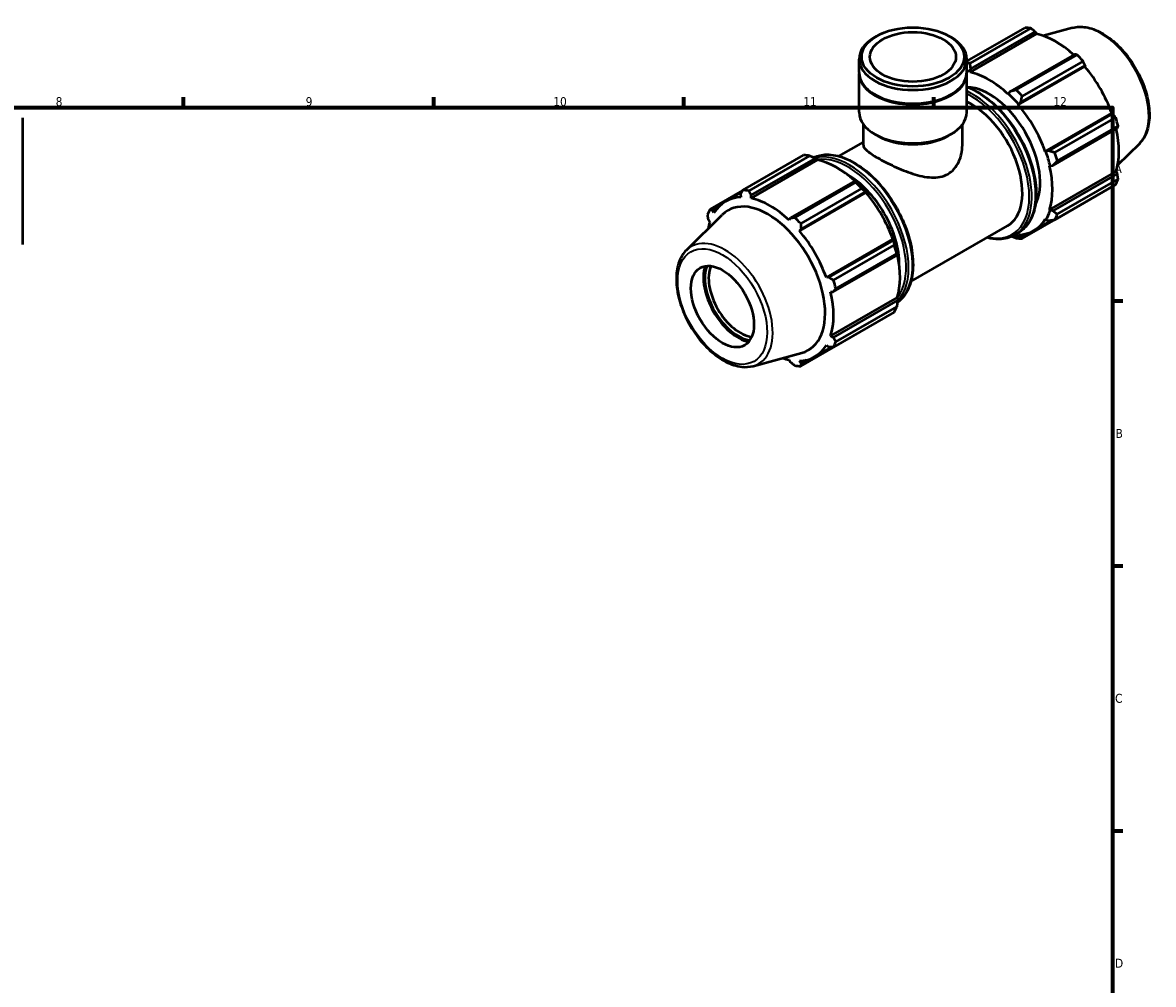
# Model space of a CAD drawing. Header units: millimetres. Extents: x 0 to 931, y 0 to 945.
# Tile 4 of 5: x 516 to 832, y 328 to 598. Entities that reach past the tile are written whole.
import ezdxf

# ---------------------------------------------------------------- set-up
doc = ezdxf.new("R2010")
doc.units = ezdxf.units.MM
for name, color, linetype, lineweight in [('Border (ISO)', 7, 'Continuous', 70), ('Visible (ISO)', 7, 'Continuous', 50), ('Visible Narrow (ISO)', 7, 'Continuous', 35)]:
    doc.layers.add(name, color=color, linetype=linetype, lineweight=lineweight)
doc.styles.add('Note Text (ISO)', font='tahoma.ttf')

# ---------------------------------------------------------------- blocks, each defined once
blk = doc.blocks.new('Borders Default Border')
at = {"layer": 'Border (ISO)'}
for p, q in [((560.67, 574), (560.67, 576.9)), ((630.75, 574), (630.75, 576.9)), ((700.83, 574), (700.83, 576.9)), ((770.92, 574), (770.92, 576.9)), ((821, 519.75), (823.9, 519.75)), ((821, 445.5), (823.9, 445.5)), ((821, 371.25), (823.9, 371.25))]:
    blk.add_line(p, q, dxfattribs=at)
at = {"layer": 'Border (ISO)', "flags": 128}
blk.add_lwpolyline([(20, 20), (20, 574), (821, 574), (821, 20), (20, 20)], dxfattribs=at)
at = {"layer": 'Border (ISO)', "color": 232, "true_color": 0xca0064, "char_height": 2.5, "attachment_point": 7, "style": 'Note Text (ISO)'}
for s, insert in [('8', (524.81, 574.34)), ('9', (594.88, 574.35)), ('10', (664.29, 574.35)), ('11', (734.37, 574.4)), ('12', (804.46, 574.4)), ('A', (821.59, 555.62)), ('B', (821.89, 481.38)), ('C', (821.73, 407.08)), ('D', (821.73, 332.88))]:
    blk.add_mtext(s, dxfattribs=dict(at, insert=insert))

msp = doc.modelspace()

# ---------------------------------------------------------------- linework, layer by layer
at = {"layer": 'Visible (ISO)'}
for p, q in [((780.136, 586.945), (796.495, 596.365)), ((798.161, 596.203), (781.098, 586.377)), ((809.826, 596.335), (801.575, 594.097)), ((754.877, 593.991), (754.364, 593.693)), ((775.249, 593.991), (775.762, 593.693)), ((781.078, 583.878), (799.721, 594.614)), ((781.288, 584.829), (799.363, 595.238)), ((799.363, 595.238), (799.721, 594.614)), ((749.99, 583.755), (749.99, 587.579)), ((780.136, 583.755), (780.136, 587.579)), ((810.386, 588.89), (792.311, 578.481)), ((794.028, 578.932), (811.091, 588.758)), ((812.757, 587), (795.694, 577.174)), ((749.99, 572.637), (749.99, 583.51)), ((780.136, 572.637), (780.136, 583.51)), ((781.021, 584.122), (781.288, 584.829)), ((781.078, 583.878), (781.021, 584.122)), ((794.616, 574.713), (813.259, 585.449)), ((795.262, 575.368), (813.337, 585.777)), ((813.337, 585.777), (813.259, 585.449)), ((754.577, 577.518), (754.364, 577.641)), ((775.549, 577.518), (775.762, 577.641)), ((791.814, 577.907), (791.757, 577.729)), ((792.311, 578.481), (791.814, 577.907)), ((794.616, 574.713), (794.704, 574.858)), ((794.704, 574.858), (795.262, 575.368)), ((515.531, 571.078), (515.531, 535.603)), ((802.167, 561.635), (820.81, 572.371)), ((821.132, 572.277), (803.057, 561.868)), ((804.837, 561.339), (821.9, 571.165)), ((820.81, 572.371), (821.132, 572.277)), ((751.196, 563.413), (751.196, 569.235)), ((778.93, 563.413), (778.93, 569.235)), ((804.279, 557.751), (822.354, 568.16)), ((822.59, 568.84), (805.527, 559.014)), ((744.309, 560.344), (751.196, 564.31)), ((755.22, 566.026), (754.364, 566.523)), ((774.906, 566.026), (775.762, 566.523)), ((802.336, 561.639), (802.167, 561.635)), ((803.057, 561.868), (802.336, 561.639)), ((828.534, 563.848), (822.457, 557.835)), ((717.368, 550.799), (734.431, 560.625)), ((736.098, 560.464), (719.035, 550.638)), ((738.369, 559.284), (719.726, 548.548)), ((719.74, 549.386), (737.815, 559.795)), ((737.815, 559.795), (738.312, 559.527)), ((738.312, 559.527), (738.369, 559.284)), ((803.351, 557.647), (803.533, 557.608)), ((803.351, 545.301), (821.994, 556.036)), ((803.533, 557.608), (804.279, 557.751)), ((822.354, 555.416), (804.279, 545.007)), ((821.994, 556.036), (822.354, 555.416)), ((748.838, 553.447), (730.763, 543.038)), ((731.964, 543.192), (749.027, 553.018)), ((749.105, 553.312), (748.838, 553.447)), ((821.9, 552.362), (804.837, 542.536)), ((805.527, 544.066), (822.59, 553.892)), ((717.338, 550.741), (708.226, 545.494)), ((712.535, 547.655), (717.103, 550.286)), ((716.789, 549.672), (716.867, 548.825)), ((719.726, 548.548), (719.74, 549.386)), ((751.907, 550.118), (733.264, 539.383)), ((750.694, 551.26), (733.631, 541.434)), ((733.715, 539.925), (751.789, 550.334)), ((751.789, 550.334), (751.995, 550.264)), ((751.995, 550.264), (751.907, 550.118)), ((708.994, 545.149), (710.487, 546.009)), ((709.316, 544.443), (708.994, 545.149)), ((795.694, 537.231), (812.757, 547.057)), ((803.533, 545.129), (803.351, 545.301)), ((701.592, 534.008), (711.634, 543.944)), ((707.772, 542.44), (708.132, 541.819)), ((730.763, 543.038), (730.405, 542.399)), ((798.948, 539.465), (804.109, 542.437)), ((802.167, 542.677), (802.336, 542.477)), ((802.336, 542.477), (803.057, 542.298)), ((804.279, 545.007), (803.533, 545.129)), ((733.264, 539.383), (733.715, 539.925)), ((764.52, 525.247), (791.54, 540.808)), ((793.511, 538.203), (794.583, 538.821)), ((759.458, 537.04), (740.815, 526.305)), ((759.584, 536.834), (741.509, 526.425)), ((759.458, 537.04), (759.627, 537.045)), ((759.627, 537.045), (759.584, 536.834)), ((794.704, 538.048), (794.616, 538.295)), ((795.262, 537.775), (794.704, 538.048)), ((796.596, 538.543), (795.262, 537.775)), ((742.731, 522.308), (760.806, 532.717)), ((742.773, 525.599), (759.836, 535.425)), ((760.527, 533.1), (743.464, 523.274)), ((760.806, 532.717), (760.824, 533.014)), ((741.509, 526.425), (740.815, 526.305)), ((741.999, 522.317), (742.731, 522.308)), ((760.642, 520.706), (741.999, 509.97)), ((760.806, 519.973), (742.731, 509.564)), ((760.642, 520.706), (760.824, 520.535)), ((760.824, 520.535), (760.806, 519.973)), ((759.836, 516.622), (742.773, 506.796)), ((743.464, 508.326), (760.527, 518.152)), ((733.631, 501.491), (750.694, 511.317)), ((740.815, 507.346), (741.509, 506.855)), ((742.731, 509.564), (741.999, 509.97)), ((720.3, 501.521), (733.934, 505.218)), ((737.596, 504.135), (742.258, 506.82)), ((730.405, 503.242), (730.763, 502.618)), ((733.715, 502.332), (733.264, 502.965)), ((735.244, 503.213), (733.715, 502.332))]:
    msp.add_line(p, q, dxfattribs=at)
for centre, major_axis, ratio in [((765.063, 588.17), (14.35, 0), 0.5758617), ((765.063, 588.17), (12.059, 0), 0.5758617), ((711.676, 518.185), (6.238, -10.832), 0.5780931)]:
    msp.add_ellipse(centre, major_axis=major_axis, ratio=ratio, dxfattribs=at)
for centre, major_axis, ratio, start_param, end_param in [((804.626, 571.711), (-13.474, 23.398), 0.5780931, 5.8451561, 5.9396837), ((765.063, 587.579), (-15.073, 0), 0.5758617, 5.5016397, 10.2063236), ((805.06, 571.961), (12.531, -21.76), 0.5780931, 2.0696433, 2.6635608), ((787.563, 561.885), (-13.474, 23.398), 0.5780931, 5.8451561, 5.8992821), ((804.626, 571.711), (13.474, -23.398), 0.5780931, 1.9181653, 2.0126929), ((765.063, 583.51), (-15.073, 0), 0.5758617, 6.2690568, 9.4389065), ((765.063, 583.755), (-15.073, 0), 0.5758617, 0, 3.1415926), ((786.418, 561.225), (12.665, -21.994), 0.5780931, 2.6635608, 2.7157154), ((786.418, 561.225), (-12.531, 21.76), 0.5780931, 5.1942882, 5.8051535), ((805.06, 571.961), (12.531, -21.76), 0.5780931, 1.2672974, 1.8781627), ((765.063, 583.51), (14.773, 0), 0.5758617, 3.9231383, 5.5016397), ((786.418, 561.225), (-10.105, 17.548), 0.5780931, 3.4906802, 5.9340977), ((786.418, 561.225), (12.665, -21.994), 0.5780931, 1.8781627, 2.0526956), ((787.563, 561.885), (-13.474, 23.398), 0.5780931, 5.059758, 5.1542856), ((781.435, 558.356), (10.105, -17.548), 0.5780931, 0, 2.448955), ((786.418, 561.225), (-12.531, 21.76), 0.5780931, 4.4088901, 5.0197553), ((765.063, 572.637), (-15.073, 0), 0.5758617, 0, 3.1415926), ((804.626, 571.711), (13.474, -23.398), 0.5780931, 1.1327672, 1.2272947), ((805.06, 571.961), (12.531, -21.76), 0.5780931, 0.4818993, 1.0759774), ((765.063, 571.651), (13.867, 0), 0.5758617, 3.9231383, 5.5016397), ((786.418, 561.225), (12.665, -21.994), 0.5780931, 1.0927645, 1.2672974), ((787.563, 561.885), (-13.474, 23.398), 0.5780931, 4.2743598, 4.3688874), ((742.563, 535.971), (-13.474, 23.398), 0.5780931, 5.8451561, 5.9396837), ((743.708, 536.631), (12.531, -21.76), 0.5780931, 2.0696433, 2.6635608), ((746.911, 538.475), (10.105, -17.548), 0.5780931, 0.7662192, 2.3753735), ((786.418, 561.225), (-12.531, 21.76), 0.5780931, 3.6234919, 4.2343571), ((742.563, 535.971), (13.474, -23.398), 0.5780931, 1.9181653, 2.0126929), ((743.708, 536.631), (-12.665, 21.994), 0.5780931, 5.0197553, 5.1942882), ((804.626, 571.711), (13.474, -23.398), 0.5780931, 0.347369, 0.4418966), ((725.065, 525.895), (-12.531, 21.76), 0.5780931, 5.9796864, 6.5905516), ((725.5, 526.145), (-13.474, 23.398), 0.5780931, 5.8451561, 5.9396837), ((725.065, 525.895), (-12.531, 21.76), 0.5780931, 5.1942882, 5.8051535), ((743.708, 536.631), (12.531, -21.76), 0.5780931, 1.2672974, 1.8781627), ((725.5, 526.145), (-13.474, 23.398), 0.5780931, 0.347369, 0.4418966), ((724.489, 525.563), (-11.279, 19.586), 0.5780931, 2.9904271, 6.4343509), ((725.5, 526.145), (13.474, -23.398), 0.5780931, 1.9181653, 2.0126929), ((786.418, 561.225), (12.531, -21.76), 0.5780931, 5.9796864, 6.5905516), ((786.418, 561.225), (12.665, -21.994), 0.5780931, 0.3073663, 0.4818993), ((787.563, 561.885), (13.474, -23.398), 0.5780931, 0.347369, 0.4418966), ((725.065, 525.895), (12.531, -21.76), 0.5780931, 3.6234919, 3.7274498), ((725.065, 525.895), (-12.531, 21.76), 0.5780931, 4.4088901, 5.0197553), ((743.708, 536.631), (-12.665, 21.994), 0.5780931, 4.2343571, 4.4088901), ((786.418, 561.225), (12.665, -21.994), 0.5780931, 5.8945247, 5.9796864), ((787.563, 561.885), (13.474, -23.398), 0.5780931, 5.8451561, 5.9396837), ((742.563, 535.971), (13.474, -23.398), 0.5780931, 1.1327672, 1.2272947), ((743.708, 536.631), (12.531, -21.76), 0.5780931, 0.4818993, 1.0759774), ((716.125, 520.747), (-6.905, 11.991), 0.5780931, 0.4827384, 2.6588543), ((716.125, 520.747), (6.612, -11.482), 0.5780931, 3.5719336, 5.8528444), ((716.656, 521.052), (-6.238, 10.832), 0.5780931, 0.4088657, 2.732727), ((725.5, 526.145), (13.474, -23.398), 0.5780931, 1.1327672, 1.2272947), ((725.065, 525.895), (-12.531, 21.76), 0.5780931, 3.6234919, 4.2343571), ((742.563, 535.971), (13.474, -23.398), 0.5780931, 0.347369, 0.4418966), ((725.065, 525.895), (12.531, -21.76), 0.5780931, 5.9796864, 6.5905516), ((725.5, 526.145), (13.474, -23.398), 0.5780931, 0.347369, 0.4418966), ((725.065, 525.895), (12.531, -21.76), 0.5780931, 5.6973282, 5.8051535), ((725.5, 526.145), (13.474, -23.398), 0.5780931, 5.8451561, 5.9396837)]:
    msp.add_ellipse(centre, major_axis=major_axis, ratio=ratio, start_param=start_param, end_param=end_param, dxfattribs=at)
for points, weights in [([(799.363, 595.238), (798.777, 595.712), (798.161, 596.203)], [1.00306144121, 1.00193858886, 1]), ([(781.288, 584.829), (781.188, 585.583), (781.098, 586.377)], [1.00612990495, 1.01172622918, 1.01652318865]), ([(811.091, 588.758), (810.733, 588.827), (810.386, 588.89)], [1, 1.00193858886, 1.00306144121]), ([(813.337, 585.777), (813.056, 586.377), (812.757, 587)], [1.00306144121, 1.00193858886, 1]), ([(794.028, 578.932), (793.144, 578.698), (792.311, 578.481)], [1.01652318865, 1.01172622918, 1.00612990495]), ([(795.262, 575.368), (795.466, 576.248), (795.694, 577.174)], [1.00612990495, 1.01172622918, 1.01652318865]), ([(821.9, 571.165), (821.51, 571.734), (821.132, 572.277)], [1, 1.00193858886, 1.00306144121]), ([(822.354, 568.16), (822.472, 568.495), (822.59, 568.84)], [1.00306144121, 1.00193858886, 1]), ([(804.837, 561.339), (803.921, 561.605), (803.057, 561.868)], [1.01652318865, 1.01172622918, 1.00612990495]), ([(736.098, 560.464), (736.982, 560.127), (737.815, 559.795)], [1.01652318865, 1.01172622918, 1.00612990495]), ([(804.279, 557.751), (804.883, 558.366), (805.527, 559.014)], [1.00612990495, 1.01172622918, 1.01652318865]), ([(822.59, 553.892), (822.472, 554.671), (822.354, 555.416)], [1, 1.00193858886, 1.00306144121]), ([(748.838, 553.447), (748.938, 553.241), (749.027, 553.018)], [1.00612990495, 1.01172622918, 1.01652318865]), ([(716.789, 549.672), (717.07, 550.223), (717.368, 550.799)], [1.00306144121, 1.00193858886, 1]), ([(719.035, 550.638), (719.392, 549.998), (719.74, 549.386)], [1, 1.00193858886, 1.00306144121]), ([(750.694, 551.26), (751.26, 550.792), (751.789, 550.334)], [1.01652318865, 1.01172622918, 1.00612990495]), ([(708.226, 545.494), (708.616, 545.316), (708.994, 545.149)], [1, 1.00193858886, 1.00306144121]), ([(812.757, 547.057), (812.773, 547.086), (812.788, 547.115)], [1, 1.00009765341, 1.0001932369]), ([(707.772, 542.44), (707.654, 543.185), (707.536, 543.964)], [1.00306144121, 1.00193858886, 1]), ([(730.763, 543.038), (731.349, 543.112), (731.964, 543.192)], [1.00306144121, 1.00193858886, 1]), ([(803.057, 542.298), (803.921, 542.411), (804.837, 542.536)], [1.00612990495, 1.01172622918, 1.01652318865]), ([(805.527, 544.066), (804.883, 544.542), (804.279, 545.007)], [1.01652318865, 1.01172622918, 1.00612990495]), ([(733.631, 541.434), (733.671, 540.663), (733.715, 539.925)], [1, 1.00193858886, 1.00306144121]), ([(759.584, 536.834), (759.715, 536.148), (759.836, 535.425)], [1.00612990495, 1.01172622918, 1.01652318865]), ([(792.834, 537.854), (793.419, 537.625), (794.028, 537.392)], [1.0095192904, 1.01321170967, 1.01652318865]), ([(795.694, 537.231), (795.466, 537.504), (795.262, 537.775)], [1.01652318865, 1.01172622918, 1.00612990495]), ([(760.527, 533.1), (760.677, 532.909), (760.806, 532.717)], [1.01652318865, 1.01172622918, 1.00612990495]), ([(741.509, 526.425), (742.126, 526.019), (742.773, 525.599)], [1.00306144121, 1.00193858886, 1]), ([(743.464, 523.274), (743.088, 522.78), (742.731, 522.308)], [1, 1.00193858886, 1.00306144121]), ([(760.806, 519.973), (760.677, 519.085), (760.527, 518.152)], [1.00612990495, 1.01172622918, 1.01652318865]), ([(750.751, 511.39), (750.723, 511.354), (750.694, 511.317)], [1.01603478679, 1.01628001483, 1.01652318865]), ([(742.731, 509.564), (743.088, 508.956), (743.464, 508.326)], [1.00306144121, 1.00193858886, 1]), ([(742.773, 506.796), (742.126, 506.825), (741.509, 506.855)], [1, 1.00193858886, 1.00306144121]), ([(731.964, 501.652), (731.349, 502.144), (730.763, 502.618)], [1, 1.00193858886, 1.00306144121]), ([(733.715, 502.332), (733.671, 501.919), (733.631, 501.491)], [1.00306144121, 1.00193858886, 1])]:
    msp.add_rational_spline(points, weights, degree=2, dxfattribs=at)
for points, knots in [([(809.826, 596.335), (810.999, 596.653), (812.269, 596.692), (814.987, 596.245), (816.442, 595.71), (819.368, 594.104), (820.837, 593.011), (823.606, 590.399), (824.906, 588.88), (827.211, 585.577), (828.217, 583.794), (829.844, 580.131), (830.464, 578.253), (831.253, 574.571), (831.42, 572.769), (831.255, 569.414), (830.925, 567.86), (829.881, 565.49), (829.279, 564.586), (828.534, 563.848)], [5.6508865, 5.6508865, 5.6508865, 5.6508865, 5.9414672, 5.9414672, 6.2600776, 6.2600776, 6.59097, 6.59097, 6.9211718, 6.9211718, 7.2498571, 7.2498571, 7.5786217, 7.5786217, 7.9089938, 7.9089938, 8.2396148, 8.2396148, 8.4901479, 8.4901479, 8.4901479, 8.4901479]), ([(780.136, 579.809), (780.238, 579.772), (780.339, 579.734), (782.22, 579.003), (784.032, 577.956), (787.552, 575.263), (789.261, 573.615), (792.401, 569.89), (793.833, 567.814), (796.278, 563.443), (797.293, 561.149), (798.802, 556.567), (799.297, 554.281), (799.712, 549.94), (799.632, 547.886), (798.889, 544.225), (798.228, 542.616), (796.554, 540.272), (795.637, 539.428), (794.583, 538.821)], [6.1040336, 6.1040336, 6.1040336, 6.1040336, 6.1225054, 6.1225054, 6.4454183, 6.4454183, 6.7689166, 6.7689166, 7.0918117, 7.0918117, 7.4144748, 7.4144748, 7.7374373, 7.7374373, 8.0609969, 8.0609969, 8.383481, 8.383481, 8.6413135, 8.6413135, 8.6413135, 8.6413135]), ([(751.196, 563.413), (751.196, 562.982), (751.52, 562.481), (752.562, 561.58), (753, 561.255), (754.028, 560.567), (754.618, 560.205), (755.896, 559.469), (756.614, 559.078), (758.161, 558.283), (758.99, 557.878), (761.557, 556.701), (763.38, 555.966), (766.768, 554.882), (768.582, 554.451), (771.131, 554.336), (771.955, 554.386), (773.5, 554.704), (774.221, 554.973), (774.869, 555.346)], [5.4644282, 5.4644282, 5.4644282, 5.4644282, 6.0066926, 6.0066926, 6.2778248, 6.2778248, 6.5489569, 6.5489569, 6.8200891, 6.8200891, 7.0912213, 7.0912213, 7.6334857, 7.6334857, 8.1827141, 8.1827141, 8.4573284, 8.4573284, 8.7319426, 8.7319426, 8.7319426, 8.7319426]), ([(774.869, 555.346), (775.516, 555.718), (776.107, 556.205), (777.132, 557.367), (777.566, 558.041), (778.601, 560.221), (778.93, 561.886), (778.93, 563.413)], [0, 0, 0, 0, 0.2746142, 0.2746142, 0.5492284, 0.5492284, 1.0984569, 1.0984569, 1.0984569, 1.0984569]), ([(737.292, 560.001), (738.381, 560.5), (739.591, 560.765), (742.47, 560.825), (744.179, 560.489), (747.697, 559.122), (749.508, 558.076), (753.029, 555.382), (754.738, 553.734), (757.878, 550.009), (759.309, 547.933), (761.755, 543.563), (762.769, 541.268), (764.279, 536.687), (764.774, 534.4), (765.189, 530.059), (765.109, 528.006), (764.366, 524.345), (763.705, 522.735), (762.189, 520.614), (761.498, 519.916), (760.716, 519.361)], [5.5535005, 5.5535005, 5.5535005, 5.5535005, 5.8068411, 5.8068411, 6.1225054, 6.1225054, 6.4454183, 6.4454183, 6.7689166, 6.7689166, 7.0918117, 7.0918117, 7.4144748, 7.4144748, 7.7374373, 7.7374373, 8.0609969, 8.0609969, 8.383481, 8.383481, 8.5863103, 8.5863103, 8.5863103, 8.5863103]), ([(793.511, 538.203), (792.255, 537.48), (790.807, 537.096), (788.152, 537.041), (786.997, 537.193), (785.817, 537.512)], [2.3581282, 2.3581282, 2.3581282, 2.3581282, 2.66524845, 2.66524845, 2.88287723, 2.88287723, 2.88287723, 2.88287723]), ([(701.592, 534.008), (700.728, 533.152), (700.057, 532.073), (699.08, 529.499), (698.811, 527.971), (698.732, 524.635), (698.94, 522.815), (699.81, 519.109), (700.471, 517.223), (702.171, 513.571), (703.208, 511.806), (705.559, 508.56), (706.872, 507.081), (709.661, 504.551), (711.136, 503.502), (714.12, 501.96), (715.63, 501.467), (718.204, 501.179), (719.288, 501.246), (720.3, 501.521)], [0.9346301, 0.9346301, 0.9346301, 0.9346301, 1.2252108, 1.2252108, 1.5438212, 1.5438212, 1.8747136, 1.8747136, 2.2049154, 2.2049154, 2.5336007, 2.5336007, 2.8623653, 2.8623653, 3.1927374, 3.1927374, 3.5233584, 3.5233584, 3.7738915, 3.7738915, 3.7738915, 3.7738915])]:
    msp.add_open_spline(points, degree=3, knots=knots, dxfattribs=at)
at = {"layer": 'Visible Narrow (ISO)'}
for centre, major_axis, start_param, end_param in [((817.749, 579.268), (-9.462, 16.431), 3.2927583, 6.1320197), ((782.861, 559.177), (11.722, -20.356), 0, 2.5229165), ((781.788, 558.559), (11.722, -20.356), 0, 2.45777), ((781.435, 558.356), (11.473, -19.923), 5.7899756, 8.7212907), ((748.337, 539.296), (-11.722, 20.356), 3.1990204, 6.2270367), ((747.265, 538.679), (11.722, -20.356), 0.1658746, 2.977198), ((746.911, 538.475), (-11.473, 19.923), 3.3744776, 6.0546803), ((712.376, 518.588), (-9.462, 16.431), 2.9904271, 6.4343509)]:
    msp.add_ellipse(centre, major_axis=major_axis, ratio=0.5780931, start_param=start_param, end_param=end_param, dxfattribs=at)
msp.add_ellipse((711.676, 518.185), major_axis=(8.852, -15.371), ratio=0.5780931, dxfattribs=at)

# ---------------------------------------------------------------- block references
msp.add_blockref('Borders Default Border', (0, 0))

doc.saveas('drawing.dxf')
